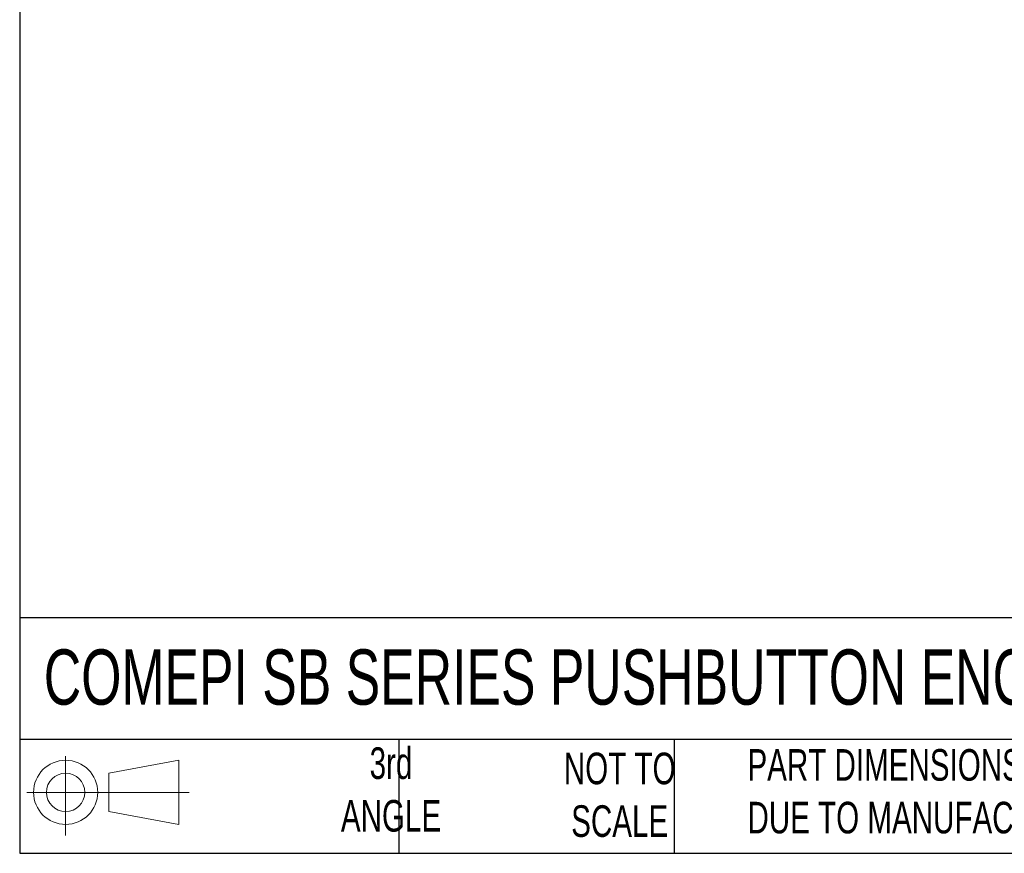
# Model space of a CAD drawing. Header units: millimetres. Extents: x 13 to 546, y 13 to 419.
# Tile 1 of 9: x 13 to 145, y 13 to 124. Entities that reach past the tile are written whole.
import ezdxf

# ---------------------------------------------------------------- set-up
doc = ezdxf.new("R2010")
doc.units = ezdxf.units.MM
doc.header["$LTSCALE"] = 2
doc.linetypes.add('SLD-Solid', pattern=[0])
doc.layers.add('SLD-DEFPOINTS', color=7, linetype='Continuous')
doc.layers.add('TEXT', color=140, linetype='SLD-Solid', lineweight=25)
doc.styles.add('SLDTEXTSTYLE0', font='TXT', dxfattribs={"width": 0.7})

# ---------------------------------------------------------------- blocks, each defined once
blk = doc.blocks.new('Block11')
at = {"color": 7, "linetype": 'SLD-Solid', "lineweight": 18}
for p, q in [((5.18, 10.62), (5.18, 0)), ((10.96, 8.33), (20.35, 10.06)), ((20.35, 10.06), (20.35, 1.46)), ((10.96, 3.19), (10.96, 8.33)), ((0, 5.76), (21.75, 5.76)), ((10.96, 3.19), (20.35, 1.46))]:
    blk.add_line(p, q, dxfattribs=at)
for radius in [4.3, 2.57]:
    blk.add_circle((5.18, 5.76), radius, dxfattribs=at)
blk = doc.blocks.new('Block12')
at = {"layer": 'SLD-DEFPOINTS'}
blk.add_blockref('Block11', (0, 0), dxfattribs=at)

msp = doc.modelspace()

# ---------------------------------------------------------------- linework, layer by layer
at = {"layer": 'TEXT'}
for p, q in [((12.7, 419.1), (12.7, 12.7)), ((546.1, 44.252), (12.7, 44.252)), ((546.1, 27.94), (12.7, 27.94)), ((63.5, 27.94), (63.5, 12.7)), ((100.423, 27.94), (100.423, 12.7)), ((12.7, 12.7), (546.1, 12.7))]:
    msp.add_line(p, q, dxfattribs=at)

# ---------------------------------------------------------------- block references
at = {"layer": 'SLD-DEFPOINTS'}
msp.add_blockref('Block12', (13.676, 15.108), dxfattribs=at)

# ---------------------------------------------------------------- texts
at = {"layer": 'TEXT', "style": 'SLDTEXTSTYLE0'}
for s, insert, char_height, attachment_point in [('COMEPI SB SERIES PUSHBUTTON ENCLOSURE', (15.931, 40.022), 7.40833, 1), ('3rd^JANGLE', (62.466, 26.897), 4.2333, 2), ("PART DIMENSIONS MAY DIFFER SLIGHTLY ^JDUE TO MANUFACTURER'S VARIANCES", (110.239, 26.661), 4.23333, 1), ('NOT TO^JSCALE', (93.112, 26.192), 4.23333, 2)]:
    msp.add_mtext(s, dxfattribs=dict(at, insert=insert, char_height=char_height, attachment_point=attachment_point))

doc.saveas('drawing.dxf')
